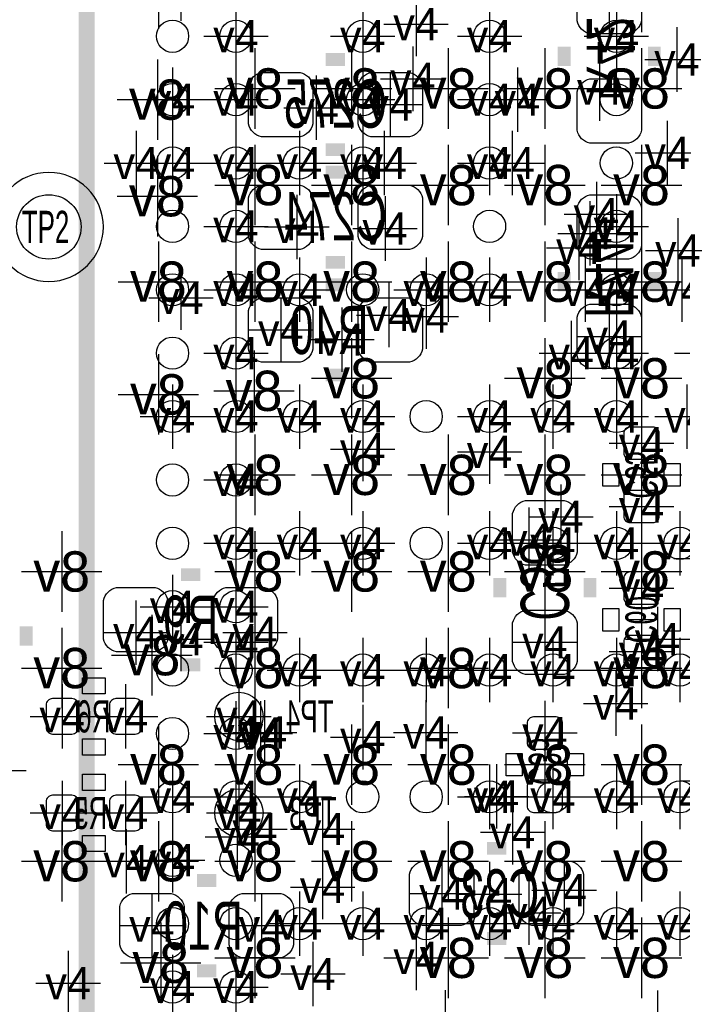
# Model space of a CAD drawing. Extents: x -64 to 356, y -42 to 255.
# Tile 10 of 31: x 9.52 to 14.75, y 8.5 to 16.27. Entities that reach past the tile are written whole.
import ezdxf
from ezdxf.enums import TextEntityAlignment as Align

# ---------------------------------------------------------------- set-up
doc = ezdxf.new("R2010")
doc.units = 0
for name, color, linetype in [('MA_NCLEGEND-1-2', 7, 'CONTINUOUS'), ('MA_NCLEGEND-14-15', 7, 'CONTINUOUS'), ('MA_NCLEGEND-15-16', 7, 'CONTINUOUS'), ('MA_NCLEGEND-2-3', 7, 'CONTINUOUS'), ('MA_NCLEGEND-3-14', 7, 'CONTINUOUS'), ('PG_SILKSCREEN_BOTTOM', 7, 'CONTINUOUS'), ('PG_SILKSCREEN_TOP', 7, 'CONTINUOUS'), ('PIN_BOTTOM', 7, 'CONTINUOUS'), ('PIN_TOP', 7, 'CONTINUOUS'), ('RD_ASSEMBLY_BOTTOM', 7, 'CONTINUOUS'), ('RD_ASSEMBLY_TOP', 7, 'CONTINUOUS')]:
    doc.layers.add(name, color=color, linetype=linetype)

# ---------------------------------------------------------------- blocks, each defined once
blk = doc.blocks.new('FIGURE_CROSS')
for points in [[(0, 0.5), (0, -0.5)], [(-0.5, 0), (0.5, 0)]]:
    blk.add_lwpolyline(points)

msp = doc.modelspace()

# ---------------------------------------------------------------- linework, layer by layer
at = {"layer": 'PG_SILKSCREEN_BOTTOM', "const_width": 0.1016}
for points in [[(13.8176, 15.9004), (13.8176, 16.0528)], [(14.5288, 15.9004), (14.5288, 16.0528)], [(11.938, 15.9512), (12.0904, 15.9512)], [(11.938, 15.24), (12.0904, 15.24)], [(11.938, 15.0622), (12.0904, 15.0622)], [(11.938, 14.351), (12.0904, 14.351)], [(13.8176, 14.2748), (13.8176, 14.1224)], [(14.5288, 14.2748), (14.5288, 14.1224)], [(12.0904, 14.1732), (11.938, 14.1732)], [(12.0904, 13.462), (11.938, 13.462)], [(10.795, 11.8872), (10.9474, 11.8872)], [(13.3096, 11.8618), (13.3096, 11.7094)], [(14.0208, 11.8618), (14.0208, 11.7094)], [(9.5758, 11.4808), (9.5758, 11.3284)], [(10.795, 11.176), (10.9474, 11.176)], [(13.3604, 9.7282), (13.208, 9.7282)], [(11.0744, 9.4742), (10.922, 9.4742)], [(13.3604, 9.017), (13.208, 9.017)], [(11.0744, 8.763), (10.922, 8.763)]]:
    msp.add_lwpolyline(points, dxfattribs=at)
at = {"layer": 'PG_SILKSCREEN_BOTTOM'}
for points in [[(14.1224, 12.7635), (14.2494, 12.7635), (14.2494, 12.5857), (14.1224, 12.5857)], [(14.605, 12.7635), (14.732, 12.7635), (14.732, 12.5857), (14.605, 12.5857)], [(14.2494, 11.4427), (14.1224, 11.4427), (14.1224, 11.6205), (14.2494, 11.6205)], [(14.732, 11.4427), (14.605, 11.4427), (14.605, 11.6205), (14.732, 11.6205)], [(10.0203, 10.9474), (10.0203, 11.0744), (10.1981, 11.0744), (10.1981, 10.9474)], [(10.0203, 10.4648), (10.0203, 10.5918), (10.1981, 10.5918), (10.1981, 10.4648)], [(13.4874, 10.2997), (13.3604, 10.2997), (13.3604, 10.4775), (13.4874, 10.4775)], [(13.97, 10.2997), (13.843, 10.2997), (13.843, 10.4775), (13.97, 10.4775)], [(10.0203, 10.1854), (10.0203, 10.3124), (10.1981, 10.3124), (10.1981, 10.1854)], [(10.0203, 9.7028), (10.0203, 9.8298), (10.1981, 9.8298), (10.1981, 9.7028)]]:
    msp.add_lwpolyline(points, close=True, dxfattribs=at)
for points in [[(14.3256, 12.6746), (14.5288, 12.6746)], [(14.5288, 11.5316), (14.3256, 11.5316)], [(13.7668, 10.3886), (13.5636, 10.3886)]]:
    msp.add_lwpolyline(points, dxfattribs=at)
at = {"layer": 'PG_SILKSCREEN_TOP', "const_width": 0.127}
msp.add_lwpolyline([(25.407112, 17.812512), (10.686288, 17.812512), (10.051288, 17.177512), (10.051288, 2.456688)], dxfattribs=at)
at = {"layer": 'PG_SILKSCREEN_TOP'}
msp.add_lwpolyline([(10.183622, 14.6304, 1), (9.323578, 14.6304, 1), (10.183622, 14.6304)], format="xyb", dxfattribs=at)
at = {"layer": 'PIN_BOTTOM'}
for points in [[(13.9192, 16.256), (13.9192, 16.5608, -0.294587), (14.0208, 16.6624), (14.3256, 16.6624, -0.294587), (14.4272, 16.5608), (14.4272, 16.256, -0.294587), (14.3256, 16.1544), (14.0208, 16.1544, -0.294587)], [(11.43, 15.8496), (11.7348, 15.8496, -0.294587), (11.8364, 15.748), (11.8364, 15.4432, -0.294587), (11.7348, 15.3416), (11.43, 15.3416, -0.294587), (11.3284, 15.4432), (11.3284, 15.748, -0.294587)], [(12.2936, 15.8496), (12.5984, 15.8496, -0.294587), (12.7, 15.748), (12.7, 15.4432, -0.294587), (12.5984, 15.3416), (12.2936, 15.3416, -0.294587), (12.192, 15.4432), (12.192, 15.748, -0.294587)], [(13.9192, 15.3924), (13.9192, 15.6972, -0.294587), (14.0208, 15.7988), (14.3256, 15.7988, -0.294587), (14.4272, 15.6972), (14.4272, 15.3924, -0.294587), (14.3256, 15.2908), (14.0208, 15.2908, -0.294587)], [(11.43, 14.9606), (11.7348, 14.9606, -0.294587), (11.8364, 14.859), (11.8364, 14.5542, -0.294587), (11.7348, 14.4526), (11.43, 14.4526, -0.294587), (11.3284, 14.5542), (11.3284, 14.859, -0.294587)], [(12.2936, 14.9606), (12.5984, 14.9606, -0.294587), (12.7, 14.859), (12.7, 14.5542, -0.294587), (12.5984, 14.4526), (12.2936, 14.4526, -0.294587), (12.192, 14.5542), (12.192, 14.859, -0.294587)], [(14.4272, 14.7828), (14.4272, 14.478, -0.294587), (14.3256, 14.3764), (14.0208, 14.3764, -0.294587), (13.9192, 14.478), (13.9192, 14.7828, -0.294587), (14.0208, 14.8844), (14.3256, 14.8844, -0.294587)], [(11.7348, 13.5636), (11.43, 13.5636, -0.294587), (11.3284, 13.6652), (11.3284, 13.97, -0.294587), (11.43, 14.0716), (11.7348, 14.0716, -0.294587), (11.8364, 13.97), (11.8364, 13.6652, -0.294587)], [(12.5984, 13.5636), (12.2936, 13.5636, -0.294587), (12.192, 13.6652), (12.192, 13.97, -0.294587), (12.2936, 14.0716), (12.5984, 14.0716, -0.294587), (12.7, 13.97), (12.7, 13.6652, -0.294587)], [(14.4272, 13.9192), (14.4272, 13.6144, -0.294587), (14.3256, 13.5128), (14.0208, 13.5128, -0.294587), (13.9192, 13.6144), (13.9192, 13.9192, -0.294587), (14.0208, 14.0208), (14.3256, 14.0208, -0.294587)], [(14.3383, 13.051536, 0.414214), (14.2875, 13.000736), (14.2875, 12.848336, 0.414214), (14.3383, 12.797536), (14.5161, 12.797536, 0.414214), (14.5669, 12.848336), (14.5669, 13.000736, 0.414214), (14.5161, 13.051536)], [(14.3383, 12.551664, 0.414214), (14.2875, 12.500864), (14.2875, 12.348464, 0.414214), (14.3383, 12.297664), (14.5161, 12.297664, 0.414214), (14.5669, 12.348464), (14.5669, 12.500864, 0.414214), (14.5161, 12.551664)], [(13.9192, 12.3698), (13.9192, 12.065, -0.294587), (13.8176, 11.9634), (13.5128, 11.9634, -0.294587), (13.4112, 12.065), (13.4112, 12.3698, -0.294587), (13.5128, 12.4714), (13.8176, 12.4714, -0.294587)], [(14.5161, 11.654536, 0.414214), (14.5669, 11.705336), (14.5669, 11.857736, 0.414214), (14.5161, 11.908536), (14.3383, 11.908536, 0.414214), (14.2875, 11.857736), (14.2875, 11.705336, 0.414214), (14.3383, 11.654536)], [(10.287, 11.7856), (10.5918, 11.7856, -0.294587), (10.6934, 11.684), (10.6934, 11.3792, -0.294587), (10.5918, 11.2776), (10.287, 11.2776, -0.294587), (10.1854, 11.3792), (10.1854, 11.684, -0.294587)], [(11.1506, 11.7856), (11.4554, 11.7856, -0.294587), (11.557, 11.684), (11.557, 11.3792, -0.294587), (11.4554, 11.2776), (11.1506, 11.2776, -0.294587), (11.049, 11.3792), (11.049, 11.684, -0.294587)], [(13.9192, 11.5062), (13.9192, 11.2014, -0.294587), (13.8176, 11.0998), (13.5128, 11.0998, -0.294587), (13.4112, 11.2014), (13.4112, 11.5062, -0.294587), (13.5128, 11.6078), (13.8176, 11.6078, -0.294587)], [(14.5161, 11.154664, 0.414214), (14.5669, 11.205464), (14.5669, 11.357864, 0.414214), (14.5161, 11.408664), (14.3383, 11.408664, 0.414214), (14.2875, 11.357864), (14.2875, 11.205464, 0.414214), (14.3383, 11.154664)], [(9.732264, 10.6807, 0.414214), (9.783064, 10.6299), (9.935464, 10.6299, 0.414214), (9.986264, 10.6807), (9.986264, 10.8585, 0.414214), (9.935464, 10.9093), (9.783064, 10.9093, 0.414214), (9.732264, 10.8585)], [(10.232136, 10.6807, 0.414214), (10.282936, 10.6299), (10.435336, 10.6299, 0.414214), (10.486136, 10.6807), (10.486136, 10.8585, 0.414214), (10.435336, 10.9093), (10.282936, 10.9093, 0.414214), (10.232136, 10.8585)], [(13.7541, 10.511536, 0.414214), (13.8049, 10.562336), (13.8049, 10.714736, 0.414214), (13.7541, 10.765536), (13.5763, 10.765536, 0.414214), (13.5255, 10.714736), (13.5255, 10.562336, 0.414214), (13.5763, 10.511536)], [(13.7541, 10.011664, 0.414214), (13.8049, 10.062464), (13.8049, 10.214864, 0.414214), (13.7541, 10.265664), (13.5763, 10.265664, 0.414214), (13.5255, 10.214864), (13.5255, 10.062464, 0.414214), (13.5763, 10.011664)], [(9.732264, 9.9187, 0.414214), (9.783064, 9.8679), (9.935464, 9.8679, 0.414214), (9.986264, 9.9187), (9.986264, 10.0965, 0.414214), (9.935464, 10.1473), (9.783064, 10.1473, 0.414214), (9.732264, 10.0965)], [(10.232136, 9.9187, 0.414214), (10.282936, 9.8679), (10.435336, 9.8679, 0.414214), (10.486136, 9.9187), (10.486136, 10.0965, 0.414214), (10.435336, 10.1473), (10.282936, 10.1473, 0.414214), (10.232136, 10.0965)], [(13.0048, 9.1186), (12.7, 9.1186, -0.294587), (12.5984, 9.2202), (12.5984, 9.525, -0.294587), (12.7, 9.6266), (13.0048, 9.6266, -0.294587), (13.1064, 9.525), (13.1064, 9.2202, -0.294587)], [(13.8684, 9.1186), (13.5636, 9.1186, -0.294587), (13.462, 9.2202), (13.462, 9.525, -0.294587), (13.5636, 9.6266), (13.8684, 9.6266, -0.294587), (13.97, 9.525), (13.97, 9.2202, -0.294587)], [(10.7188, 8.8646), (10.414, 8.8646, -0.294587), (10.3124, 8.9662), (10.3124, 9.271, -0.294587), (10.414, 9.3726), (10.7188, 9.3726, -0.294587), (10.8204, 9.271), (10.8204, 8.9662, -0.294587)], [(11.5824, 8.8646), (11.2776, 8.8646, -0.294587), (11.176, 8.9662), (11.176, 9.271, -0.294587), (11.2776, 9.3726), (11.5824, 9.3726, -0.294587), (11.684, 9.271), (11.684, 8.9662, -0.294587)]]:
    msp.add_lwpolyline(points, format="xyb", close=True, dxfattribs=at)
for centre in [(11.2522, 10.7696), (11.2522, 10.0076)]:
    msp.add_circle(centre, 0.1905, dxfattribs=at)
at = {"layer": 'PIN_TOP'}
for centre, radius in [((10.729214, 16.134588), 0.127), ((11.229086, 16.134588), 0.127), ((12.229084, 16.134588), 0.127), ((13.229082, 16.134588), 0.127), ((14.22908, 16.134588), 0.127), ((10.729214, 15.634716), 0.127), ((11.229086, 15.634716), 0.127), ((12.229084, 15.634716), 0.127), ((13.229082, 15.634716), 0.127), ((14.22908, 15.634716), 0.127), ((10.729214, 15.13459), 0.127), ((11.229086, 15.13459), 0.127), ((11.729212, 15.13459), 0.127), ((12.229084, 15.13459), 0.127), ((13.229082, 15.13459), 0.127), ((14.22908, 15.13459), 0.127), ((9.7536, 14.6304), 0.254), ((10.729214, 14.634718), 0.127), ((11.229086, 14.634718), 0.127), ((13.229082, 14.634718), 0.127), ((14.22908, 14.634718), 0.127), ((10.729214, 14.134592), 0.127), ((11.229086, 14.134592), 0.127), ((11.729212, 14.134592), 0.127), ((12.229084, 14.134592), 0.127), ((12.72921, 14.134592), 0.127), ((13.229082, 14.134592), 0.127), ((14.22908, 14.134592), 0.127), ((10.729214, 13.63472), 0.127), ((11.229086, 13.63472), 0.127), ((14.22908, 13.63472), 0.127), ((10.729214, 13.134594), 0.127), ((11.229086, 13.134594), 0.127), ((11.729212, 13.134594), 0.127), ((12.229084, 13.134594), 0.127), ((12.72921, 13.134594), 0.127), ((13.229082, 13.134594), 0.127), ((13.729208, 13.134594), 0.127), ((14.22908, 13.134594), 0.127), ((10.729214, 12.634722), 0.127), ((11.229086, 12.634722), 0.127), ((10.729214, 12.134596), 0.127), ((11.229086, 12.134596), 0.127), ((11.729212, 12.134596), 0.127), ((12.229084, 12.134596), 0.127), ((12.72921, 12.134596), 0.127), ((13.229082, 12.134596), 0.127), ((13.729208, 12.134596), 0.127), ((14.22908, 12.134596), 0.127), ((14.729206, 12.134596), 0.127), ((10.729214, 11.634724), 0.127), ((11.229086, 11.634724), 0.127), ((10.729214, 11.134598), 0.127), ((11.229086, 11.134598), 0.127), ((11.729212, 11.134598), 0.127), ((12.229084, 11.134598), 0.127), ((12.72921, 11.134598), 0.127), ((13.229082, 11.134598), 0.127), ((13.729208, 11.134598), 0.127), ((14.22908, 11.134598), 0.127), ((14.729206, 11.134598), 0.127), ((10.729214, 10.634726), 0.127), ((11.229086, 10.634726), 0.127), ((10.729214, 10.1346), 0.127), ((11.229086, 10.1346), 0.127), ((11.729212, 10.1346), 0.127), ((12.229084, 10.1346), 0.127), ((12.72921, 10.1346), 0.127), ((13.229082, 10.1346), 0.127), ((13.729208, 10.1346), 0.127), ((14.22908, 10.1346), 0.127), ((14.729206, 10.1346), 0.127), ((10.729214, 9.634474), 0.127), ((11.229086, 9.634474), 0.127), ((10.729214, 9.134602), 0.127), ((11.229086, 9.134602), 0.127), ((11.729212, 9.134602), 0.127), ((12.229084, 9.134602), 0.127), ((12.72921, 9.134602), 0.127), ((13.229082, 9.134602), 0.127), ((13.729208, 9.134602), 0.127), ((14.22908, 9.134602), 0.127), ((14.729206, 9.134602), 0.127), ((10.729214, 8.634476), 0.127), ((11.229086, 8.634476), 0.127)]:
    msp.add_circle(centre, radius, dxfattribs=at)

# ---------------------------------------------------------------- block references
at = {"layer": 'MA_NCLEGEND-1-2', "xscale": 0.508, "yscale": 0.508}
for p in [(12.6492, 16.2306), (11.229086, 16.134588), (12.229084, 16.134588), (13.229082, 16.134588), (14.22908, 16.134588), (10.729214, 15.634716), (11.229086, 15.634716), (12.229084, 15.634716), (13.229082, 15.634716), (14.6304, 15.2146), (10.729214, 15.13459), (11.229086, 15.13459), (11.729212, 15.13459), (12.229084, 15.13459), (13.229082, 15.13459), (11.229086, 14.634718), (14.22908, 14.634718), (11.229086, 14.134592), (11.729212, 14.134592), (12.72921, 14.134592), (13.229082, 14.134592), (14.22908, 14.134592), (11.229086, 13.63472), (14.22908, 13.63472), (10.729214, 13.134594), (11.229086, 13.134594), (11.729212, 13.134594), (12.229084, 13.134594), (13.229082, 13.134594), (13.729208, 13.134594), (14.22908, 13.134594), (11.229086, 12.634722), (11.229086, 12.134596), (11.729212, 12.134596), (12.229084, 12.134596), (13.229082, 12.134596), (13.729208, 12.134596), (14.22908, 12.134596), (14.729206, 12.134596), (10.729214, 11.6332), (11.229086, 11.634724), (11.729212, 11.134598), (12.229084, 11.134598), (12.72921, 11.134598), (13.229082, 11.134598), (13.729208, 11.134598), (14.22908, 11.134598), (14.729206, 11.134598), (11.229086, 10.634726), (10.729214, 10.1346), (11.229086, 10.1346), (11.729212, 10.1346), (13.229082, 10.1346), (13.729208, 10.1346), (14.22908, 10.1346), (14.729206, 10.1346), (10.729214, 9.634474), (11.729212, 9.134602), (12.229084, 9.134602), (12.72921, 9.134602), (13.229082, 9.134602), (13.729208, 9.134602), (14.22908, 9.134602), (14.729206, 9.134602), (10.729214, 8.634476), (11.229086, 8.634476), (12.8778, 8.3566)]:
    msp.add_blockref('FIGURE_CROSS', p, dxfattribs=at)
at = {"layer": 'MA_NCLEGEND-14-15', "xscale": 0.508, "yscale": 0.508}
for p in [(14.7066, 15.9512), (12.404598, 14.618208), (13.9319, 14.4653), (14.713712, 14.444218), (12.065, 13.7414), (14.4272, 12.924536), (13.7922, 12.3444), (13.5382, 12.163044), (10.4394, 11.43), (11.3792, 11.43), (14.5542, 11.3792), (10.359136, 10.7696), (11.4554, 10.6426), (13.6652, 10.638536), (9.3218, 10.341864), (13.2842, 10.138664), (10.359136, 10.0076), (11.3792, 9.8806), (13.8176, 9.398), (13.5382, 9.2202), (10.5664, 9.1186), (11.43, 9.1186), (9.906, 8.665464)]:
    msp.add_blockref('FIGURE_CROSS', p, dxfattribs=at)
at = {"layer": 'MA_NCLEGEND-15-16', "xscale": 0.508, "yscale": 0.508}
for p in [(14.1732, 16.4084), (14.7066, 15.9512), (12.446, 15.5956), (14.0716, 14.732), (12.433808, 13.935202), (11.5824, 13.8176), (14.1732, 13.7668), (14.4272, 12.924536), (14.4272, 12.424664), (13.7922, 12.3444), (13.5382, 12.163044), (14.4272, 11.781536), (10.4394, 11.43), (11.3792, 11.43), (13.6652, 11.3538), (14.4272, 11.281664), (9.859264, 10.7696), (10.359136, 10.7696), (11.2522, 10.7696), (13.6652, 10.638536), (9.3218, 10.341864), (13.2842, 10.138664), (9.859264, 10.0076), (10.359136, 10.0076), (11.2522, 10.0076), (13.8176, 9.398), (12.8524, 9.3726), (13.5382, 9.2202), (10.5664, 9.1186), (11.43, 9.1186), (9.906, 8.665464), (14.5542, 8.352536)]:
    msp.add_blockref('FIGURE_CROSS', p, dxfattribs=at)
at = {"layer": 'MA_NCLEGEND-2-3', "xscale": 0.508, "yscale": 0.508}
for p in [(10.795, 16.51), (12.6238, 15.7988), (14.097, 15.7226), (10.729214, 15.634716), (11.229086, 15.634716), (13.448284, 15.634716), (11.8618, 15.5702), (14.6304, 15.2146), (10.44321, 15.13459), (11.229086, 15.13459), (12.39901, 15.13459), (13.40739, 15.13459), (11.7094, 14.6304), (14.0208, 14.5796), (11.229086, 14.134592), (13.982192, 14.134592), (14.745208, 14.134592), (10.795, 14.0716), (12.72921, 13.92301), (13.87348, 13.63472), (14.94028, 13.63472), (10.729214, 13.134594), (11.229086, 13.134594), (13.729208, 13.134594), (14.22908, 13.134594), (14.785594, 13.134594), (12.229084, 12.8778), (13.229082, 12.856718), (11.229086, 12.634722), (11.229086, 12.134596), (12.229084, 12.134596), (13.229082, 12.134596), (14.22908, 12.134596), (14.9352, 12.0142), (10.795, 11.3792), (11.229086, 11.356086), (13.229082, 11.134598), (14.224, 10.8712), (11.422126, 10.634726), (12.7254, 10.6426), (12.229084, 10.605516), (14.986, 10.2616), (10.729214, 10.1346), (13.729208, 10.1346), (14.22908, 10.1346), (11.9126, 9.8806), (13.4112, 9.8552), (11.2395, 9.81964), (10.3632, 9.6266), (11.9126, 9.4234), (13.229082, 9.368282), (14.22908, 9.134602), (14.986, 9.134602), (12.6492, 8.8646), (11.8364, 8.7376), (10.729214, 8.634476), (11.229086, 8.634476), (12.8778, 8.3566)]:
    msp.add_blockref('FIGURE_CROSS', p, dxfattribs=at)
at = {"layer": 'MA_NCLEGEND-3-14', "xscale": 0.635, "yscale": 0.635}
for p in [(10.6172, 16.51), (14.4272, 16.4846), (11.3792, 15.7226), (12.1412, 15.7226), (12.9032, 15.7226), (13.6652, 15.7226), (14.4272, 15.7226), (10.60958, 15.634716), (11.3792, 14.9606), (12.1412, 14.9606), (12.9032, 14.9606), (13.6652, 14.9606), (14.4272, 14.9606), (10.60958, 14.872716), (10.6172, 14.1986), (11.3792, 14.1986), (12.1412, 14.1986), (12.9032, 14.1986), (13.6652, 14.1986), (14.4272, 14.1986), (12.1412, 13.4366), (13.6652, 13.4366), (14.4272, 13.4366), (10.6172, 13.3096), (11.37158, 13.33754), (11.3792, 12.6746), (12.1412, 12.6746), (12.9032, 12.6746), (13.6652, 12.6746), (14.4272, 12.6746), (9.8552, 11.9126), (11.3792, 11.9126), (12.1412, 11.9126), (12.9032, 11.9126), (13.6652, 11.9126), (14.4272, 11.9126), (10.5664, 11.2522), (9.8552, 11.1506), (11.3792, 11.1506), (12.9032, 11.1506), (14.4272, 11.1506), (10.6172, 10.3886), (11.3792, 10.3886), (12.1412, 10.3886), (12.9032, 10.3886), (13.6652, 10.3886), (14.4272, 10.3886), (9.8552, 9.6266), (10.6172, 9.6266), (11.3792, 9.6266), (12.1412, 9.6266), (12.9032, 9.6266), (13.6652, 9.6266), (14.4272, 9.6266), (11.3792, 8.8646), (12.9032, 8.8646), (13.6652, 8.8646), (14.4272, 8.8646), (10.635996, 8.825738)]:
    msp.add_blockref('FIGURE_CROSS', p, dxfattribs=at)

# ---------------------------------------------------------------- texts
at = {"layer": 'MA_NCLEGEND-1-2'}
for p in [(12.6492, 16.2306), (11.229086, 16.134588), (12.229084, 16.134588), (13.229082, 16.134588), (14.22908, 16.134588), (10.729214, 15.634716), (11.229086, 15.634716), (12.229084, 15.634716), (13.229082, 15.634716), (14.6304, 15.2146), (10.729214, 15.13459), (11.229086, 15.13459), (11.729212, 15.13459), (12.229084, 15.13459), (13.229082, 15.13459), (11.229086, 14.634718), (14.22908, 14.634718), (11.229086, 14.134592), (11.729212, 14.134592), (12.72921, 14.134592), (13.229082, 14.134592), (14.22908, 14.134592), (11.229086, 13.63472), (14.22908, 13.63472), (10.729214, 13.134594), (11.229086, 13.134594), (11.729212, 13.134594), (12.229084, 13.134594), (13.229082, 13.134594), (13.729208, 13.134594), (14.22908, 13.134594), (11.229086, 12.634722), (11.229086, 12.134596), (11.729212, 12.134596), (12.229084, 12.134596), (13.229082, 12.134596), (13.729208, 12.134596), (14.22908, 12.134596), (14.729206, 12.134596), (10.729214, 11.6332), (11.229086, 11.634724), (11.729212, 11.134598), (12.229084, 11.134598), (12.72921, 11.134598), (13.229082, 11.134598), (13.729208, 11.134598), (14.22908, 11.134598), (14.729206, 11.134598), (11.229086, 10.634726), (10.729214, 10.1346), (11.229086, 10.1346), (11.729212, 10.1346), (13.229082, 10.1346), (13.729208, 10.1346), (14.22908, 10.1346), (14.729206, 10.1346), (10.729214, 9.634474), (11.729212, 9.134602), (12.229084, 9.134602), (12.72921, 9.134602), (13.229082, 9.134602), (13.729208, 9.134602), (14.22908, 9.134602), (14.729206, 9.134602), (10.729214, 8.634476), (11.229086, 8.634476)]:
    msp.add_text('v4', height=0.254, dxfattribs=at).set_placement(p, align=Align.MIDDLE_CENTER)
at = {"layer": 'MA_NCLEGEND-14-15'}
for p in [(14.7066, 15.9512), (12.404598, 14.618208), (13.9319, 14.4653), (14.713712, 14.444218), (12.065, 13.7414), (14.4272, 12.924536), (13.7922, 12.3444), (13.5382, 12.163044), (10.4394, 11.43), (11.3792, 11.43), (14.5542, 11.3792), (10.359136, 10.7696), (11.4554, 10.6426), (13.6652, 10.638536), (13.2842, 10.138664), (10.359136, 10.0076), (11.3792, 9.8806), (13.8176, 9.398), (13.5382, 9.2202), (10.5664, 9.1186), (11.43, 9.1186), (9.906, 8.665464)]:
    msp.add_text('v4', height=0.254, dxfattribs=at).set_placement(p, align=Align.MIDDLE_CENTER)
at = {"layer": 'MA_NCLEGEND-15-16'}
for p in [(14.7066, 15.9512), (12.446, 15.5956), (14.0716, 14.732), (12.433808, 13.935202), (11.5824, 13.8176), (14.1732, 13.7668), (14.4272, 12.924536), (14.4272, 12.424664), (13.7922, 12.3444), (13.5382, 12.163044), (14.4272, 11.781536), (10.4394, 11.43), (11.3792, 11.43), (13.6652, 11.3538), (14.4272, 11.281664), (9.859264, 10.7696), (10.359136, 10.7696), (11.2522, 10.7696), (13.6652, 10.638536), (13.2842, 10.138664), (9.859264, 10.0076), (10.359136, 10.0076), (11.2522, 10.0076), (12.8524, 9.3726), (13.8176, 9.398), (13.5382, 9.2202), (10.5664, 9.1186), (11.43, 9.1186), (9.906, 8.665464)]:
    msp.add_text('v4', height=0.254, dxfattribs=at).set_placement(p, align=Align.MIDDLE_CENTER)
at = {"layer": 'MA_NCLEGEND-2-3'}
for p in [(12.6238, 15.7988), (14.097, 15.7226), (10.729214, 15.634716), (11.229086, 15.634716), (11.8618, 15.5702), (13.448284, 15.634716), (14.6304, 15.2146), (10.44321, 15.13459), (11.229086, 15.13459), (12.39901, 15.13459), (13.40739, 15.13459), (11.7094, 14.6304), (14.0208, 14.5796), (11.229086, 14.134592), (13.982192, 14.134592), (14.745208, 14.134592), (10.795, 14.0716), (12.72921, 13.92301), (13.87348, 13.63472), (10.729214, 13.134594), (11.229086, 13.134594), (13.729208, 13.134594), (14.22908, 13.134594), (14.785594, 13.134594), (12.229084, 12.8778), (13.229082, 12.856718), (11.229086, 12.634722), (11.229086, 12.134596), (12.229084, 12.134596), (13.229082, 12.134596), (14.22908, 12.134596), (10.795, 11.3792), (11.229086, 11.356086), (13.229082, 11.134598), (14.224, 10.8712), (11.422126, 10.634726), (12.229084, 10.605516), (12.7254, 10.6426), (10.729214, 10.1346), (13.729208, 10.1346), (14.22908, 10.1346), (11.2395, 9.81964), (11.9126, 9.8806), (13.4112, 9.8552), (10.3632, 9.6266), (11.9126, 9.4234), (13.229082, 9.368282), (14.22908, 9.134602), (12.6492, 8.8646), (11.8364, 8.7376), (10.729214, 8.634476), (11.229086, 8.634476)]:
    msp.add_text('v4', height=0.254, dxfattribs=at).set_placement(p, align=Align.MIDDLE_CENTER)
at = {"layer": 'MA_NCLEGEND-3-14'}
for p in [(11.3792, 15.7226), (12.1412, 15.7226), (12.9032, 15.7226), (13.6652, 15.7226), (14.4272, 15.7226), (10.60958, 15.634716), (11.3792, 14.9606), (12.1412, 14.9606), (12.9032, 14.9606), (13.6652, 14.9606), (14.4272, 14.9606), (10.60958, 14.872716), (10.6172, 14.1986), (11.3792, 14.1986), (12.1412, 14.1986), (12.9032, 14.1986), (13.6652, 14.1986), (14.4272, 14.1986), (12.1412, 13.4366), (13.6652, 13.4366), (14.4272, 13.4366), (10.6172, 13.3096), (11.37158, 13.33754), (11.3792, 12.6746), (12.1412, 12.6746), (12.9032, 12.6746), (13.6652, 12.6746), (14.4272, 12.6746), (9.8552, 11.9126), (11.3792, 11.9126), (12.1412, 11.9126), (12.9032, 11.9126), (13.6652, 11.9126), (14.4272, 11.9126), (10.5664, 11.2522), (9.8552, 11.1506), (11.3792, 11.1506), (12.9032, 11.1506), (14.4272, 11.1506), (10.6172, 10.3886), (11.3792, 10.3886), (12.1412, 10.3886), (12.9032, 10.3886), (13.6652, 10.3886), (14.4272, 10.3886), (9.8552, 9.6266), (10.6172, 9.6266), (11.3792, 9.6266), (12.1412, 9.6266), (12.9032, 9.6266), (13.6652, 9.6266), (14.4272, 9.6266), (11.3792, 8.8646), (12.9032, 8.8646), (13.6652, 8.8646), (14.4272, 8.8646), (10.635996, 8.825738)]:
    msp.add_text('v8', height=0.3175, dxfattribs=at).set_placement(p, align=Align.MIDDLE_CENTER)
at = {"layer": 'RD_ASSEMBLY_BOTTOM', "text_generation_flag": 2}
for s, height, width, p in [('R42', 0.381, 0.666667, (13.9954, 15.9766)), ('R44', 0.381, 0.666667, (13.9827, 14.224)), ('C55', 0.254, 0.6, (14.3002, 12.6746)), ('C58', 0.381, 0.666667, (13.4747, 11.8364)), ('C60', 0.254, 0.6, (14.3002, 11.5316)), ('C35', 0.254, 0.6, (13.5382, 10.414))]:
    msp.add_text(s, height=height, rotation=270, dxfattribs=dict(at, width=width)).set_placement(p, align=Align.CENTER)
for s, height, width, p in [('C275', 0.381, 0.666667, (12.0142, 15.41272)), ('C274', 0.381, 0.666667, (12.0142, 14.52372)), ('R40', 0.381, 0.666667, (11.9634, 13.6271)), ('R9', 0.381, 0.666667, (10.8712, 11.3411)), ('R6', 0.254, 0.6, (10.1092, 10.6426)), ('TP4', 0.254, 0.6, (11.811, 10.6426)), ('R5', 0.254, 0.6, (10.0838, 9.8806)), ('TP3', 0.254, 0.6, (11.8364, 9.8806)), ('C33', 0.381, 0.666667, (13.3096, 9.1821)), ('R10', 0.381, 0.666667, (10.9728, 8.9281))]:
    msp.add_text(s, height=height, dxfattribs=dict(at, width=width)).set_placement(p, align=Align.CENTER)
at = {"layer": 'RD_ASSEMBLY_TOP', "width": 0.6}
msp.add_text('TP2', height=0.254, dxfattribs=at).set_placement((9.7282, 14.5034), align=Align.CENTER)

doc.saveas('drawing.dxf')
